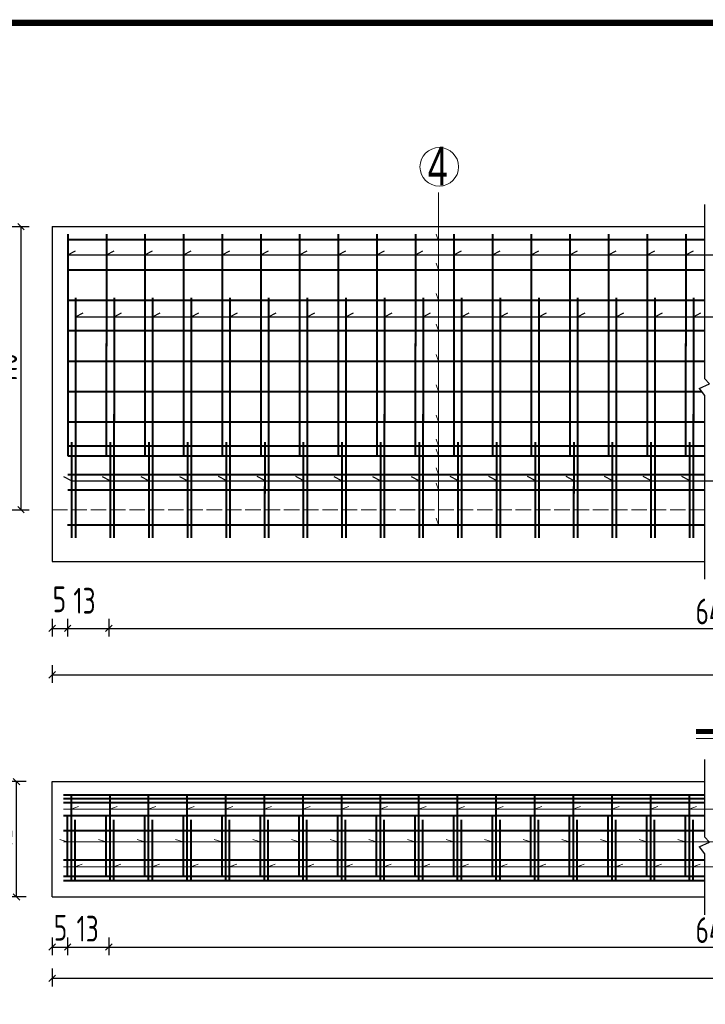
# Model space of a CAD drawing. Header units: inches. Extents: x 112594 to 193184, y 44995 to 116598.
# Tile 51 of 153: x 142438 to 142971, y 71232 to 71997. Entities that reach past the tile are written whole.
import ezdxf

# ---------------------------------------------------------------- set-up
doc = ezdxf.new("R2010")
doc.units = ezdxf.units.IN
doc.header["$MEASUREMENT"] = 0
doc.linetypes.add('ACAD_ISO02W100', pattern=[15, 12, -3])
doc.linetypes.add('CENTER', pattern=[50.8, 31.75, -6.35, 6.35, -6.35])
doc.layers.get('0').update_dxf_attribs({"lineweight": 15})
for name, color, linetype, lineweight in [('2', 5, 'CENTER', 18), ('BM1', 7, 'Continuous', 15), ('标注', 7, 'Continuous', 18), ('粗线', 1, 'Continuous', 40), ('细实线', 4, 'Continuous', 25), ('轮廓虚线', 2, 'ACAD_ISO02W100', 15)]:
    doc.layers.add(name, color=color, linetype=linetype, lineweight=lineweight)
doc.styles.add('hz-e', font='hztxt_e.shx', dxfattribs={"width": 0.75, "bigfont": 'hztxt.shx'})
doc.styles.add('HZTXT', font='tssdeng.shx', dxfattribs={"width": 0.75, "bigfont": 'hztxt.shx'})
doc.dimstyles.new('ISO-100', dxfattribs={"dimtxt": 20, "dimasz": 10, "dimexe": 12.5, "dimexo": 6.25, "dimgap": 6.25, "dimtad": 1, "dimdec": 0, "dimdsep": 46, "dimtxsty": 'HZTXT', "dimblk": 'OBLIQUE', "dimcen": 2.5, "dimadec": 0, "dimazin": 0, "dimtfac": 1, "dimtdec": 0, "dimtmove": 2, "dimatfit": 3, "dimldrblk": 'OBLIQUE', "dimfxl": 15, "dimfxlon": 1, "dimarcsym": 0})

# ---------------------------------------------------------------- blocks, each defined once
blk = doc.blocks.new('_Oblique')
at = {"color": 0, "linetype": 'ByBlock', "lineweight": -2}
blk.add_line((-0.5, -0.5), (0.5, 0.5), dxfattribs=at)
blk = doc.blocks.new('*D966')
at = {"layer": '细实线', "color": 0, "lineweight": -2}
for p, q in [((142431.86, 71836), (142445.61, 71836)), ((142439.36, 71616), (142439.36, 71836)), ((142431.86, 71616), (142445.61, 71616))]:
    blk.add_line(p, q, dxfattribs=at)
at = {"layer": '细实线', "color": 0, "lineweight": -2, "xscale": 5, "yscale": 5, "zscale": 5}
for p, rotation in [((142439.36, 71836), 90), ((142439.36, 71616), 270)]:
    blk.add_blockref('_Oblique', p, dxfattribs=dict(at, rotation=rotation))
at = {"layer": '细实线', "color": 0, "insert": (142426.24, 71726), "char_height": 20, "attachment_point": 5, "rotation": 90, "style": 'HZTXT'}
blk.add_mtext('110', dxfattribs=at)
blk = doc.blocks.new('*D967')
at = {"layer": '细实线', "color": 0, "lineweight": -2}
for p, q in [((142463.52, 71531.34), (142463.52, 71517.59)), ((142475.52, 71531.34), (142475.52, 71517.59)), ((142463.52, 71523.84), (142475.52, 71523.84))]:
    blk.add_line(p, q, dxfattribs=at)
at = {"layer": '细实线', "color": 0, "lineweight": -2, "xscale": 5, "yscale": 5, "zscale": 5, "rotation": 180}
blk.add_blockref('_Oblique', (142463.52, 71523.84), dxfattribs=at)
at = {"layer": '细实线', "color": 0, "lineweight": -2, "xscale": 5, "yscale": 5, "zscale": 5}
blk.add_blockref('_Oblique', (142475.52, 71523.84), dxfattribs=at)
at = {"layer": '细实线', "color": 0, "insert": (142469.14, 71546.42), "char_height": 20, "attachment_point": 5, "style": 'HZTXT'}
blk.add_mtext('5', dxfattribs=at)
blk = doc.blocks.new('*D968')
at = {"layer": '细实线', "color": 0, "lineweight": -2}
for p, q in [((142475.52, 71531.34), (142475.52, 71517.59)), ((143499.46, 71531.34), (143499.46, 71517.59)), ((142475.52, 71523.84), (143499.46, 71523.84))]:
    blk.add_line(p, q, dxfattribs=at)
at = {"layer": '细实线', "color": 0, "lineweight": -2, "xscale": 5, "yscale": 5, "zscale": 5, "rotation": 180}
blk.add_blockref('_Oblique', (142475.52, 71523.84), dxfattribs=at)
at = {"layer": '细实线', "color": 0, "lineweight": -2, "xscale": 5, "yscale": 5, "zscale": 5}
blk.add_blockref('_Oblique', (143499.46, 71523.84), dxfattribs=at)
at = {"layer": '细实线', "color": 0, "insert": (142987.49, 71536.96), "char_height": 20, "attachment_point": 5, "style": 'HZTXT'}
blk.add_mtext('64*15', dxfattribs=at)
blk = doc.blocks.new('*D970')
at = {"layer": '细实线', "color": 0, "lineweight": -2}
for p, q in [((142475.52, 71531.34), (142475.52, 71517.59)), ((142507.52, 71531.34), (142507.52, 71517.59)), ((142475.52, 71523.84), (142507.52, 71523.84))]:
    blk.add_line(p, q, dxfattribs=at)
at = {"layer": '细实线', "color": 0, "lineweight": -2, "xscale": 5, "yscale": 5, "zscale": 5, "rotation": 180}
blk.add_blockref('_Oblique', (142475.52, 71523.84), dxfattribs=at)
at = {"layer": '细实线', "color": 0, "lineweight": -2, "xscale": 5, "yscale": 5, "zscale": 5}
blk.add_blockref('_Oblique', (142507.52, 71523.84), dxfattribs=at)
at = {"layer": '细实线', "color": 0, "insert": (142488.65, 71545.28), "char_height": 20, "attachment_point": 5, "style": 'HZTXT'}
blk.add_mtext('13', dxfattribs=at)
blk = doc.blocks.new('*D1266')
at = {"layer": '细实线', "color": 0, "lineweight": -2}
for p, q in [((142443.31, 71404.77), (142429.56, 71404.77)), ((142435.81, 71315.17), (142435.81, 71404.77)), ((142443.31, 71315.17), (142429.56, 71315.17))]:
    blk.add_line(p, q, dxfattribs=at)
at = {"layer": '细实线', "color": 0, "lineweight": -2, "xscale": 5, "yscale": 5, "zscale": 5}
for p, rotation in [((142435.81, 71404.77), 90), ((142435.81, 71315.17), 270)]:
    blk.add_blockref('_Oblique', p, dxfattribs=dict(at, rotation=rotation))
at = {"layer": '细实线', "color": 0, "insert": (142422.68, 71359.97), "char_height": 20, "attachment_point": 5, "rotation": 90, "style": 'HZTXT'}
blk.add_mtext('45', dxfattribs=at)
blk = doc.blocks.new('*D974')
at = {"layer": '细实线', "color": 0, "lineweight": -2}
for p, q in [((142463.52, 71495.25), (142463.52, 71481.5)), ((143543.46, 71495.25), (143543.46, 71481.5)), ((142463.52, 71487.75), (143543.46, 71487.75))]:
    blk.add_line(p, q, dxfattribs=at)
at = {"layer": '细实线', "color": 0, "lineweight": -2, "xscale": 5, "yscale": 5, "zscale": 5, "rotation": 180}
blk.add_blockref('_Oblique', (142463.52, 71487.75), dxfattribs=at)
at = {"layer": '细实线', "color": 0, "lineweight": -2, "xscale": 5, "yscale": 5, "zscale": 5}
blk.add_blockref('_Oblique', (143543.46, 71487.75), dxfattribs=at)
at = {"layer": '细实线', "color": 0, "insert": (143003.49, 71500.88), "char_height": 20, "attachment_point": 5, "style": 'HZTXT'}
blk.add_mtext('996', dxfattribs=at)
blk = doc.blocks.new('*D975')
at = {"layer": '细实线', "color": 0, "lineweight": -2}
for p, q in [((142463.52, 71283.74), (142463.52, 71269.99)), ((142475.52, 71283.74), (142475.52, 71269.99)), ((142463.52, 71276.24), (142475.52, 71276.24))]:
    blk.add_line(p, q, dxfattribs=at)
at = {"layer": '细实线', "color": 0, "lineweight": -2, "xscale": 5, "yscale": 5, "zscale": 5, "rotation": 180}
blk.add_blockref('_Oblique', (142463.52, 71276.24), dxfattribs=at)
at = {"layer": '细实线', "color": 0, "lineweight": -2, "xscale": 5, "yscale": 5, "zscale": 5}
blk.add_blockref('_Oblique', (142475.52, 71276.24), dxfattribs=at)
at = {"layer": '细实线', "color": 0, "insert": (142470, 71291.24), "char_height": 20, "attachment_point": 5, "style": 'HZTXT'}
blk.add_mtext('5', dxfattribs=at)
blk = doc.blocks.new('*D976')
at = {"layer": '细实线', "color": 0, "lineweight": -2}
for p, q in [((142475.52, 71283.74), (142475.52, 71269.99)), ((143499.46, 71283.74), (143499.46, 71269.99)), ((142475.52, 71276.24), (143499.46, 71276.24))]:
    blk.add_line(p, q, dxfattribs=at)
at = {"layer": '细实线', "color": 0, "lineweight": -2, "xscale": 5, "yscale": 5, "zscale": 5, "rotation": 180}
blk.add_blockref('_Oblique', (142475.52, 71276.24), dxfattribs=at)
at = {"layer": '细实线', "color": 0, "lineweight": -2, "xscale": 5, "yscale": 5, "zscale": 5}
blk.add_blockref('_Oblique', (143499.46, 71276.24), dxfattribs=at)
at = {"layer": '细实线', "color": 0, "insert": (142987.49, 71289.37), "char_height": 20, "attachment_point": 5, "style": 'HZTXT'}
blk.add_mtext('64*15', dxfattribs=at)
blk = doc.blocks.new('*D978')
at = {"layer": '细实线', "color": 0, "lineweight": -2}
for p, q in [((142475.52, 71283.74), (142475.52, 71269.99)), ((142507.52, 71283.74), (142507.52, 71269.99)), ((142475.52, 71276.24), (142507.52, 71276.24))]:
    blk.add_line(p, q, dxfattribs=at)
at = {"layer": '细实线', "color": 0, "lineweight": -2, "xscale": 5, "yscale": 5, "zscale": 5, "rotation": 180}
blk.add_blockref('_Oblique', (142475.52, 71276.24), dxfattribs=at)
at = {"layer": '细实线', "color": 0, "lineweight": -2, "xscale": 5, "yscale": 5, "zscale": 5}
blk.add_blockref('_Oblique', (142507.52, 71276.24), dxfattribs=at)
at = {"layer": '细实线', "color": 0, "insert": (142491.07, 71290.48), "char_height": 20, "attachment_point": 5, "style": 'HZTXT'}
blk.add_mtext('13', dxfattribs=at)
blk = doc.blocks.new('*D980')
at = {"layer": '细实线', "color": 0, "lineweight": -2}
for p, q in [((142463.52, 71259.44), (142463.52, 71245.69)), ((142463.52, 71251.94), (143543.46, 71251.94)), ((143543.46, 71259.44), (143543.46, 71245.69))]:
    blk.add_line(p, q, dxfattribs=at)
at = {"layer": '细实线', "color": 0, "lineweight": -2, "xscale": 5, "yscale": 5, "zscale": 5, "rotation": 180}
blk.add_blockref('_Oblique', (142463.52, 71251.94), dxfattribs=at)
at = {"layer": '细实线', "color": 0, "lineweight": -2, "xscale": 5, "yscale": 5, "zscale": 5}
blk.add_blockref('_Oblique', (143543.46, 71251.94), dxfattribs=at)
at = {"layer": '细实线', "color": 0, "insert": (143003.49, 71265.06), "char_height": 20, "attachment_point": 5, "style": 'HZTXT'}
blk.add_mtext('996', dxfattribs=at)

msp = doc.modelspace()

# ---------------------------------------------------------------- linework, layer by layer
for p, q in [((142763.58376, 71604.31947), (142763.58376, 71862.49026)), ((142763.62179, 71825.09327), (142761.80386, 71830.23707)), ((142763.58376, 71802.39538), (142761.76584, 71807.53919)), ((142763.58376, 71778.79538), (142761.76584, 71783.93919)), ((142763.58376, 71755.19538), (142761.76584, 71760.33919)), ((142763.59626, 71731.59538), (142761.77833, 71736.73919)), ((142763.59001, 71707.99538), (142761.77208, 71713.13919)), ((142763.58376, 71684.39538), (142761.76584, 71689.53919)), ((142763.58376, 71665.75982), (142761.76584, 71670.90363)), ((142763.58376, 71657.99538), (142761.76584, 71663.13919)), ((142763.58376, 71643.43718), (142761.76584, 71648.58099)), ((142763.58376, 71631.59538), (142761.76584, 71636.73919)), ((142763.58376, 71604.31947), (142761.76584, 71609.46328)), ((142472.20199, 71383.44945), (143580.20862, 71383.44945)), ((142478.1905, 71383.44945), (142483.92426, 71385.50311)), ((142508.1905, 71383.44945), (142513.92426, 71385.50311)), ((142538.1905, 71383.44945), (142543.92426, 71385.50311)), ((142568.1905, 71383.44945), (142573.92426, 71385.50311)), ((142598.1905, 71383.44945), (142603.92426, 71385.50311)), ((142628.1905, 71383.44945), (142633.92426, 71385.50311)), ((142658.1905, 71383.44945), (142663.92426, 71385.50311)), ((142688.1905, 71383.44945), (142693.92426, 71385.50311)), ((142718.1905, 71383.44945), (142723.92426, 71385.50311)), ((142748.1905, 71383.44945), (142753.92426, 71385.50311)), ((142778.1905, 71383.44945), (142783.92426, 71385.50311)), ((142808.1905, 71383.44945), (142813.92426, 71385.50311)), ((142838.1905, 71383.44945), (142843.92426, 71385.50311)), ((142868.1905, 71383.44945), (142873.92426, 71385.50311)), ((142898.1905, 71383.44945), (142903.92426, 71385.50311)), ((142928.1905, 71383.44945), (142933.92426, 71385.50311)), ((142958.1905, 71383.44945), (142963.92426, 71385.50311)), ((142475.18245, 71357.85716), (142469.44869, 71359.91081)), ((142475.18245, 71357.85716), (142471.95678, 71359.01249)), ((142505.18245, 71357.85716), (142499.44869, 71359.91081)), ((142505.18245, 71357.85716), (142501.95678, 71359.01249)), ((142535.18245, 71357.85716), (142529.44869, 71359.91081)), ((142535.18245, 71357.85716), (142531.95678, 71359.01249)), ((142565.18245, 71357.85716), (142559.44869, 71359.91081)), ((142565.18245, 71357.85716), (142561.95678, 71359.01249)), ((142595.18245, 71357.85716), (142589.44869, 71359.91081)), ((142595.18245, 71357.85716), (142591.95678, 71359.01249)), ((142625.18245, 71357.85716), (142619.44869, 71359.91081)), ((142625.18245, 71357.85716), (142621.95678, 71359.01249)), ((142655.18245, 71357.85716), (142649.44869, 71359.91081)), ((142655.18245, 71357.85716), (142651.95678, 71359.01249)), ((142685.18245, 71357.85716), (142679.44869, 71359.91081)), ((142685.18245, 71357.85716), (142681.95678, 71359.01249)), ((142715.18245, 71357.85716), (142709.44869, 71359.91081)), ((142715.18245, 71357.85716), (142711.95678, 71359.01249)), ((142745.18245, 71357.85716), (142739.44869, 71359.91081)), ((142745.18245, 71357.85716), (142741.95678, 71359.01249)), ((142775.18245, 71357.85716), (142769.44869, 71359.91081)), ((142775.18245, 71357.85716), (142771.95678, 71359.01249)), ((142805.18245, 71357.85716), (142799.44869, 71359.91081)), ((142805.18245, 71357.85716), (142801.95678, 71359.01249)), ((142835.18245, 71357.85716), (142829.44869, 71359.91081)), ((142835.18245, 71357.85716), (142831.95678, 71359.01249)), ((142865.18245, 71357.85716), (142859.44869, 71359.91081)), ((142865.18245, 71357.85716), (142861.95678, 71359.01249)), ((142895.18245, 71357.85716), (142889.44869, 71359.91081)), ((142895.18245, 71357.85716), (142891.95678, 71359.01249)), ((142925.18245, 71357.85716), (142919.44869, 71359.91081)), ((142925.18245, 71357.85716), (142921.95678, 71359.01249)), ((142955.18245, 71357.85716), (142949.44869, 71359.91081)), ((142955.18245, 71357.85716), (142951.95678, 71359.01249)), ((142472.20199, 71357.85716), (143580.20862, 71357.85716)), ((142472.20199, 71338.4741), (143580.20862, 71338.4741)), ((142481.12657, 71338.4741), (142486.86032, 71340.52775)), ((142481.12657, 71338.4741), (142484.35223, 71339.62943)), ((142511.12657, 71338.4741), (142516.86032, 71340.52775)), ((142511.12657, 71338.4741), (142514.35223, 71339.62943)), ((142541.12657, 71338.4741), (142546.86032, 71340.52775)), ((142541.12657, 71338.4741), (142544.35223, 71339.62943)), ((142571.12657, 71338.4741), (142576.86032, 71340.52775)), ((142571.12657, 71338.4741), (142574.35223, 71339.62943)), ((142601.12657, 71338.4741), (142606.86032, 71340.52775)), ((142601.12657, 71338.4741), (142604.35223, 71339.62943)), ((142631.12657, 71338.4741), (142636.86032, 71340.52775)), ((142631.12657, 71338.4741), (142634.35223, 71339.62943)), ((142661.12657, 71338.4741), (142666.86032, 71340.52775)), ((142661.12657, 71338.4741), (142664.35223, 71339.62943)), ((142691.12657, 71338.4741), (142696.86032, 71340.52775)), ((142691.12657, 71338.4741), (142694.35223, 71339.62943)), ((142721.12657, 71338.4741), (142726.86032, 71340.52775)), ((142721.12657, 71338.4741), (142724.35223, 71339.62943)), ((142751.12657, 71338.4741), (142756.86032, 71340.52775)), ((142751.12657, 71338.4741), (142754.35223, 71339.62943)), ((142781.12657, 71338.4741), (142786.86032, 71340.52775)), ((142781.12657, 71338.4741), (142784.35223, 71339.62943)), ((142811.12657, 71338.4741), (142816.86032, 71340.52775)), ((142811.12657, 71338.4741), (142814.35223, 71339.62943)), ((142841.12657, 71338.4741), (142846.86032, 71340.52775)), ((142841.12657, 71338.4741), (142844.35223, 71339.62943)), ((142871.12657, 71338.4741), (142876.86032, 71340.52775)), ((142871.12657, 71338.4741), (142874.35223, 71339.62943)), ((142901.12657, 71338.4741), (142906.86032, 71340.52775)), ((142901.12657, 71338.4741), (142904.35223, 71339.62943)), ((142931.12657, 71338.4741), (142936.86032, 71340.52775)), ((142931.12657, 71338.4741), (142934.35223, 71339.62943)), ((142961.12657, 71338.4741), (142966.86032, 71340.52775)), ((142961.12657, 71338.4741), (142964.35223, 71339.62943))]:
    msp.add_line(p, q)
at = {"layer": '2', "color": 7, "linetype": 'Continuous'}
msp.add_circle((142764.19101, 71882.48104), 15, dxfattribs=at)
at = {"layer": 'BM1', "color": 0, "linetype": 'Continuous', "const_width": 4.99949}
msp.add_lwpolyline([(141807.76261, 70559.30239), (141807.76261, 71994.30598), (143820.25727, 71994.30598), (143820.25727, 70559.30239)], close=True, dxfattribs=at)
at = {"layer": '标注'}
msp.add_line((142963.66479, 71438.17502), (143029.60612, 71438.17502), dxfattribs=at)
at = {"layer": '标注', "const_width": 4}
msp.add_lwpolyline([(142963.66479, 71443.65734), (143029.60612, 71443.65734)], dxfattribs=at)
at = {"layer": '粗线'}
for p, q in [((142475.62926, 71830.03297), (142475.58424, 71659.99538)), ((142475.62926, 71828.03297), (142475.58424, 71657.99538)), ((142475.62926, 71827.09327), (142475.58424, 71663.99538)), ((142475.58424, 71825.99538), (142970.18188, 71825.99538)), ((142505.62926, 71830.03297), (142505.58424, 71659.99538)), ((142505.62926, 71828.03297), (142505.58424, 71657.99538)), ((142505.62926, 71827.09327), (142505.58424, 71663.99538)), ((142535.62926, 71830.03297), (142535.58424, 71659.99538)), ((142535.62926, 71828.03297), (142535.58424, 71657.99538)), ((142535.62926, 71827.09327), (142535.58424, 71663.99538)), ((142565.62926, 71830.03297), (142565.58424, 71659.99538)), ((142565.62926, 71828.03297), (142565.58424, 71657.99538)), ((142565.62926, 71827.09327), (142565.58424, 71663.99538)), ((142595.62926, 71830.03297), (142595.58424, 71659.99538)), ((142595.62926, 71828.03297), (142595.58424, 71657.99538)), ((142595.62926, 71827.09327), (142595.58424, 71663.99538)), ((142625.62926, 71830.03297), (142625.58424, 71659.99538)), ((142625.62926, 71828.03297), (142625.58424, 71657.99538)), ((142625.62926, 71827.09327), (142625.58424, 71663.99538)), ((142655.62926, 71830.03297), (142655.58424, 71659.99538)), ((142655.62926, 71828.03297), (142655.58424, 71657.99538)), ((142655.62926, 71827.09327), (142655.58424, 71663.99538)), ((142685.62926, 71830.03297), (142685.58424, 71659.99538)), ((142685.62926, 71828.03297), (142685.58424, 71657.99538)), ((142685.62926, 71827.09327), (142685.58424, 71663.99538)), ((142715.62926, 71830.03297), (142715.58424, 71659.99538)), ((142715.62926, 71828.03297), (142715.58424, 71657.99538)), ((142715.62926, 71827.09327), (142715.58424, 71663.99538)), ((142745.62926, 71830.03297), (142745.58424, 71659.99538)), ((142745.62926, 71828.03297), (142745.58424, 71657.99538)), ((142745.62926, 71827.09327), (142745.58424, 71663.99538)), ((142775.62926, 71830.03297), (142775.58424, 71659.99538)), ((142775.62926, 71828.03297), (142775.58424, 71657.99538)), ((142775.62926, 71827.09327), (142775.58424, 71663.99538)), ((142805.62926, 71830.03297), (142805.58424, 71659.99538)), ((142805.62926, 71828.03297), (142805.58424, 71657.99538)), ((142805.62926, 71827.09327), (142805.58424, 71663.99538)), ((142835.62926, 71830.03297), (142835.58424, 71659.99538)), ((142835.62926, 71828.03297), (142835.58424, 71657.99538)), ((142835.62926, 71827.09327), (142835.58424, 71663.99538)), ((142865.62926, 71830.03297), (142865.58424, 71659.99538)), ((142865.62926, 71828.03297), (142865.58424, 71657.99538)), ((142865.62926, 71827.09327), (142865.58424, 71663.99538)), ((142895.62926, 71830.03297), (142895.58424, 71659.99538)), ((142895.62926, 71828.03297), (142895.58424, 71657.99538)), ((142895.62926, 71827.09327), (142895.58424, 71663.99538)), ((142925.62926, 71830.03297), (142925.58424, 71659.99538)), ((142925.62926, 71828.03297), (142925.58424, 71657.99538)), ((142925.62926, 71827.09327), (142925.58424, 71663.99538)), ((142955.62926, 71830.03297), (142955.58424, 71659.99538)), ((142955.62926, 71828.03297), (142955.58424, 71657.99538)), ((142955.62926, 71827.09327), (142955.58424, 71663.99538)), ((142475.62926, 71825.09327), (142475.58424, 71661.99538)), ((142505.62926, 71825.09327), (142505.58424, 71661.99538)), ((142535.62926, 71825.09327), (142535.58424, 71661.99538)), ((142565.62926, 71825.09327), (142565.58424, 71661.99538)), ((142595.62926, 71825.09327), (142595.58424, 71661.99538)), ((142625.62926, 71825.09327), (142625.58424, 71661.99538)), ((142655.62926, 71825.09327), (142655.58424, 71661.99538)), ((142685.62926, 71825.09327), (142685.58424, 71661.99538)), ((142715.62926, 71825.09327), (142715.58424, 71661.99538)), ((142745.62926, 71825.09327), (142745.58424, 71661.99538)), ((142775.62926, 71825.09327), (142775.58424, 71661.99538)), ((142805.62926, 71825.09327), (142805.58424, 71661.99538)), ((142835.62926, 71825.09327), (142835.58424, 71661.99538)), ((142865.62926, 71825.09327), (142865.58424, 71661.99538)), ((142895.62926, 71825.09327), (142895.58424, 71661.99538)), ((142925.62926, 71825.09327), (142925.58424, 71661.99538)), ((142955.62926, 71825.09327), (142955.58424, 71661.99538)), ((142475.58424, 71802.39538), (142970.18188, 71802.39538)), ((142481.56898, 71780.65577), (142481.52284, 71600.07056)), ((142511.56898, 71780.65577), (142511.52284, 71600.07056)), ((142541.56898, 71780.65577), (142541.52284, 71600.07056)), ((142571.56898, 71780.65577), (142571.52284, 71600.07056)), ((142601.56898, 71780.65577), (142601.52284, 71600.07056)), ((142631.56898, 71780.65577), (142631.52284, 71600.07056)), ((142661.56898, 71780.65577), (142661.52284, 71600.07056)), ((142691.56898, 71780.65577), (142691.52284, 71600.07056)), ((142721.56898, 71780.65577), (142721.52284, 71600.07056)), ((142751.56898, 71780.65577), (142751.52284, 71600.07056)), ((142781.56898, 71780.65577), (142781.52284, 71600.07056)), ((142811.56898, 71780.65577), (142811.52284, 71600.07056)), ((142841.56898, 71780.65577), (142841.52284, 71600.07056)), ((142871.56898, 71780.65577), (142871.52284, 71600.07056)), ((142901.56898, 71780.65577), (142901.52284, 71600.07056)), ((142931.56898, 71780.65577), (142931.52284, 71600.07056)), ((142961.56898, 71780.65577), (142961.52284, 71600.07056)), ((142475.58424, 71778.79538), (142970.18188, 71778.79538)), ((142481.56898, 71778.65577), (142481.52284, 71598.07056)), ((142481.56898, 71776.65577), (142481.52284, 71596.07056)), ((142481.56898, 71774.65577), (142481.52284, 71594.07056)), ((142511.56898, 71778.65577), (142511.52284, 71598.07056)), ((142511.56898, 71776.65577), (142511.52284, 71596.07056)), ((142511.56898, 71774.65577), (142511.52284, 71594.07056)), ((142541.56898, 71778.65577), (142541.52284, 71598.07056)), ((142541.56898, 71776.65577), (142541.52284, 71596.07056)), ((142541.56898, 71774.65577), (142541.52284, 71594.07056)), ((142571.56898, 71778.65577), (142571.52284, 71598.07056)), ((142571.56898, 71776.65577), (142571.52284, 71596.07056)), ((142571.56898, 71774.65577), (142571.52284, 71594.07056)), ((142601.56898, 71778.65577), (142601.52284, 71598.07056)), ((142601.56898, 71776.65577), (142601.52284, 71596.07056)), ((142601.56898, 71774.65577), (142601.52284, 71594.07056)), ((142631.56898, 71778.65577), (142631.52284, 71598.07056)), ((142631.56898, 71776.65577), (142631.52284, 71596.07056)), ((142631.56898, 71774.65577), (142631.52284, 71594.07056)), ((142661.56898, 71778.65577), (142661.52284, 71598.07056)), ((142661.56898, 71776.65577), (142661.52284, 71596.07056)), ((142661.56898, 71774.65577), (142661.52284, 71594.07056)), ((142691.56898, 71778.65577), (142691.52284, 71598.07056)), ((142691.56898, 71776.65577), (142691.52284, 71596.07056)), ((142691.56898, 71774.65577), (142691.52284, 71594.07056)), ((142721.56898, 71778.65577), (142721.52284, 71598.07056)), ((142721.56898, 71776.65577), (142721.52284, 71596.07056)), ((142721.56898, 71774.65577), (142721.52284, 71594.07056)), ((142751.56898, 71778.65577), (142751.52284, 71598.07056)), ((142751.56898, 71776.65577), (142751.52284, 71596.07056)), ((142751.56898, 71774.65577), (142751.52284, 71594.07056)), ((142781.56898, 71778.65577), (142781.52284, 71598.07056)), ((142781.56898, 71776.65577), (142781.52284, 71596.07056)), ((142781.56898, 71774.65577), (142781.52284, 71594.07056)), ((142811.56898, 71778.65577), (142811.52284, 71598.07056)), ((142811.56898, 71776.65577), (142811.52284, 71596.07056)), ((142811.56898, 71774.65577), (142811.52284, 71594.07056)), ((142841.56898, 71778.65577), (142841.52284, 71598.07056)), ((142841.56898, 71776.65577), (142841.52284, 71596.07056)), ((142841.56898, 71774.65577), (142841.52284, 71594.07056)), ((142871.56898, 71778.65577), (142871.52284, 71598.07056)), ((142871.56898, 71776.65577), (142871.52284, 71596.07056)), ((142871.56898, 71774.65577), (142871.52284, 71594.07056)), ((142901.56898, 71778.65577), (142901.52284, 71598.07056)), ((142901.56898, 71776.65577), (142901.52284, 71596.07056)), ((142901.56898, 71774.65577), (142901.52284, 71594.07056)), ((142931.56898, 71778.65577), (142931.52284, 71598.07056)), ((142931.56898, 71776.65577), (142931.52284, 71596.07056)), ((142931.56898, 71774.65577), (142931.52284, 71594.07056)), ((142961.56898, 71778.65577), (142961.52284, 71598.07056)), ((142961.56898, 71776.65577), (142961.52284, 71596.07056)), ((142961.56898, 71774.65577), (142961.52284, 71594.07056)), ((142475.58424, 71755.19538), (142970.18188, 71755.19538)), ((142475.58424, 71731.59538), (142970.18188, 71731.59538)), ((142475.58424, 71707.99538), (142967.86297, 71707.99538)), ((142475.58424, 71684.39538), (142970.18188, 71684.39538)), ((142475.58424, 71665.75982), (142970.18188, 71665.75982)), ((142478.59571, 71668.47163), (142478.5776, 71600.07056)), ((142478.59571, 71666.47163), (142478.5776, 71598.07056)), ((142508.59571, 71668.47163), (142508.5776, 71600.07056)), ((142508.59571, 71666.47163), (142508.5776, 71598.07056)), ((142538.59571, 71668.47163), (142538.5776, 71600.07056)), ((142538.59571, 71666.47163), (142538.5776, 71598.07056)), ((142568.59571, 71668.47163), (142568.5776, 71600.07056)), ((142568.59571, 71666.47163), (142568.5776, 71598.07056)), ((142598.59571, 71668.47163), (142598.5776, 71600.07056)), ((142598.59571, 71666.47163), (142598.5776, 71598.07056)), ((142628.59571, 71668.47163), (142628.5776, 71600.07056)), ((142628.59571, 71666.47163), (142628.5776, 71598.07056)), ((142658.59571, 71668.47163), (142658.5776, 71600.07056)), ((142658.59571, 71666.47163), (142658.5776, 71598.07056)), ((142688.59571, 71668.47163), (142688.5776, 71600.07056)), ((142688.59571, 71666.47163), (142688.5776, 71598.07056)), ((142718.59571, 71668.47163), (142718.5776, 71600.07056)), ((142718.59571, 71666.47163), (142718.5776, 71598.07056)), ((142748.59571, 71668.47163), (142748.5776, 71600.07056)), ((142748.59571, 71666.47163), (142748.5776, 71598.07056)), ((142778.59571, 71668.47163), (142778.5776, 71600.07056)), ((142778.59571, 71666.47163), (142778.5776, 71598.07056)), ((142808.59571, 71668.47163), (142808.5776, 71600.07056)), ((142808.59571, 71666.47163), (142808.5776, 71598.07056)), ((142838.59571, 71668.47163), (142838.5776, 71600.07056)), ((142838.59571, 71666.47163), (142838.5776, 71598.07056)), ((142868.59571, 71668.47163), (142868.5776, 71600.07056)), ((142868.59571, 71666.47163), (142868.5776, 71598.07056)), ((142898.59571, 71668.47163), (142898.5776, 71600.07056)), ((142898.59571, 71666.47163), (142898.5776, 71598.07056)), ((142928.59571, 71668.47163), (142928.5776, 71600.07056)), ((142928.59571, 71666.47163), (142928.5776, 71598.07056)), ((142958.59571, 71668.47163), (142958.5776, 71600.07056)), ((142958.59571, 71666.47163), (142958.5776, 71598.07056)), ((142475.58424, 71657.99538), (142970.18188, 71657.99538)), ((142478.59571, 71664.47163), (142478.5776, 71596.07056)), ((142478.59571, 71662.47163), (142478.5776, 71594.07056)), ((142508.59571, 71664.47163), (142508.5776, 71596.07056)), ((142508.59571, 71662.47163), (142508.5776, 71594.07056)), ((142538.59571, 71664.47163), (142538.5776, 71596.07056)), ((142538.59571, 71662.47163), (142538.5776, 71594.07056)), ((142568.59571, 71664.47163), (142568.5776, 71596.07056)), ((142568.59571, 71662.47163), (142568.5776, 71594.07056)), ((142598.59571, 71664.47163), (142598.5776, 71596.07056)), ((142598.59571, 71662.47163), (142598.5776, 71594.07056)), ((142628.59571, 71664.47163), (142628.5776, 71596.07056)), ((142628.59571, 71662.47163), (142628.5776, 71594.07056)), ((142658.59571, 71664.47163), (142658.5776, 71596.07056)), ((142658.59571, 71662.47163), (142658.5776, 71594.07056)), ((142688.59571, 71664.47163), (142688.5776, 71596.07056)), ((142688.59571, 71662.47163), (142688.5776, 71594.07056)), ((142718.59571, 71664.47163), (142718.5776, 71596.07056)), ((142718.59571, 71662.47163), (142718.5776, 71594.07056)), ((142748.59571, 71664.47163), (142748.5776, 71596.07056)), ((142748.59571, 71662.47163), (142748.5776, 71594.07056)), ((142778.59571, 71664.47163), (142778.5776, 71596.07056)), ((142778.59571, 71662.47163), (142778.5776, 71594.07056)), ((142808.59571, 71664.47163), (142808.5776, 71596.07056)), ((142808.59571, 71662.47163), (142808.5776, 71594.07056)), ((142838.59571, 71664.47163), (142838.5776, 71596.07056)), ((142838.59571, 71662.47163), (142838.5776, 71594.07056)), ((142868.59571, 71664.47163), (142868.5776, 71596.07056)), ((142868.59571, 71662.47163), (142868.5776, 71594.07056)), ((142898.59571, 71664.47163), (142898.5776, 71596.07056)), ((142898.59571, 71662.47163), (142898.5776, 71594.07056)), ((142928.59571, 71664.47163), (142928.5776, 71596.07056)), ((142928.59571, 71662.47163), (142928.5776, 71594.07056)), ((142958.59571, 71664.47163), (142958.5776, 71596.07056)), ((142958.59571, 71662.47163), (142958.5776, 71594.07056)), ((142475.58424, 71643.43718), (142970.18188, 71643.43718)), ((142475.58424, 71631.59538), (142970.18188, 71631.59538)), ((142475.5507, 71604.31947), (142970.14834, 71604.31947)), ((142472.20199, 71394.56981), (142970.18188, 71394.56981)), ((142472.20199, 71391.54382), (142970.18188, 71391.54382)), ((142478.1905, 71394.56981), (142478.1905, 71327.99475)), ((142508.1905, 71394.56981), (142508.1905, 71327.99475)), ((142538.1905, 71394.56981), (142538.1905, 71327.99475)), ((142568.1905, 71394.56981), (142568.1905, 71327.99475)), ((142598.1905, 71394.56981), (142598.1905, 71327.99475)), ((142628.1905, 71394.56981), (142628.1905, 71327.99475)), ((142658.1905, 71394.56981), (142658.1905, 71327.99475)), ((142688.1905, 71394.56981), (142688.1905, 71327.99475)), ((142718.1905, 71394.56981), (142718.1905, 71327.99475)), ((142748.1905, 71394.56981), (142748.1905, 71327.99475)), ((142778.1905, 71394.56981), (142778.1905, 71327.99475)), ((142808.1905, 71394.56981), (142808.1905, 71327.99475)), ((142838.1905, 71394.56981), (142838.1905, 71327.99475)), ((142868.1905, 71394.56981), (142868.1905, 71327.99475)), ((142898.1905, 71394.56981), (142898.1905, 71327.99475)), ((142928.1905, 71394.56981), (142928.1905, 71327.99475)), ((142958.1905, 71394.56981), (142958.1905, 71327.99475)), ((142472.20199, 71388.56981), (142970.18188, 71388.56981)), ((142472.20199, 71378.3095), (142970.18188, 71378.3095)), ((142475.18245, 71378.3095), (142475.18245, 71331.27232)), ((142481.12657, 71374.9689), (142481.12657, 71327.99455)), ((142505.18245, 71378.3095), (142505.18245, 71331.27232)), ((142511.12657, 71374.9689), (142511.12657, 71327.99455)), ((142535.18245, 71378.3095), (142535.18245, 71331.27232)), ((142541.12657, 71374.9689), (142541.12657, 71327.99455)), ((142565.18245, 71378.3095), (142565.18245, 71331.27232)), ((142571.12657, 71374.9689), (142571.12657, 71327.99455)), ((142595.18245, 71378.3095), (142595.18245, 71331.27232)), ((142601.12657, 71374.9689), (142601.12657, 71327.99455)), ((142625.18245, 71378.3095), (142625.18245, 71331.27232)), ((142631.12657, 71374.9689), (142631.12657, 71327.99455)), ((142655.18245, 71378.3095), (142655.18245, 71331.27232)), ((142661.12657, 71374.9689), (142661.12657, 71327.99455)), ((142685.18245, 71378.3095), (142685.18245, 71331.27232)), ((142691.12657, 71374.9689), (142691.12657, 71327.99455)), ((142715.18245, 71378.3095), (142715.18245, 71331.27232)), ((142721.12657, 71374.9689), (142721.12657, 71327.99455)), ((142745.18245, 71378.3095), (142745.18245, 71331.27232)), ((142751.12657, 71374.9689), (142751.12657, 71327.99455)), ((142775.18245, 71378.3095), (142775.18245, 71331.27232)), ((142781.12657, 71374.9689), (142781.12657, 71327.99455)), ((142805.18245, 71378.3095), (142805.18245, 71331.27232)), ((142811.12657, 71374.9689), (142811.12657, 71327.99455)), ((142835.18245, 71378.3095), (142835.18245, 71331.27232)), ((142841.12657, 71374.9689), (142841.12657, 71327.99455)), ((142865.18245, 71378.3095), (142865.18245, 71331.27232)), ((142871.12657, 71374.9689), (142871.12657, 71327.99455)), ((142895.18245, 71378.3095), (142895.18245, 71331.27232)), ((142901.12657, 71374.9689), (142901.12657, 71327.99455)), ((142925.18245, 71378.3095), (142925.18245, 71331.27232)), ((142931.12657, 71374.9689), (142931.12657, 71327.99455)), ((142955.18245, 71378.3095), (142955.18245, 71331.27232)), ((142961.12657, 71374.9689), (142961.12657, 71327.99455)), ((142472.20199, 71366.72492), (142970.18188, 71366.72492)), ((142472.20199, 71343.99475), (142970.18188, 71343.99475)), ((142472.20199, 71331.27232), (142970.18188, 71331.27232)), ((142472.20199, 71327.99475), (142970.18188, 71327.99475))]:
    msp.add_line(p, q, dxfattribs=at)
at = {"layer": '细实线'}
for p, q in [((142970.18188, 71853.19996), (142970.18188, 71718.04933)), ((142463.52284, 71835.99538), (142970.18188, 71835.99538)), ((142463.52284, 71835.99538), (142463.52284, 71575.91407)), ((142475.62624, 71814.13997), (142481.55858, 71817.27386)), ((142475.62624, 71814.13997), (143599.21414, 71814.13997)), ((142505.62624, 71814.13997), (142511.55858, 71817.27386)), ((142535.62624, 71814.13997), (142541.55858, 71817.27386)), ((142565.62624, 71814.13997), (142571.55858, 71817.27386)), ((142595.62624, 71814.13997), (142601.55858, 71817.27386)), ((142625.62624, 71814.13997), (142631.55858, 71817.27386)), ((142655.62624, 71814.13997), (142661.55858, 71817.27386)), ((142685.62624, 71814.13997), (142691.55858, 71817.27386)), ((142715.62624, 71814.13997), (142721.55858, 71817.27386)), ((142745.62624, 71814.13997), (142751.55858, 71817.27386)), ((142775.62624, 71814.13997), (142781.55858, 71817.27386)), ((142805.62624, 71814.13997), (142811.55858, 71817.27386)), ((142835.62624, 71814.13997), (142841.55858, 71817.27386)), ((142865.62624, 71814.13997), (142871.55858, 71817.27386)), ((142895.62624, 71814.13997), (142901.55858, 71817.27386)), ((142925.62624, 71814.13997), (142931.55858, 71817.27386)), ((142955.62624, 71814.13997), (142961.55858, 71817.27386)), ((142481.56673, 71765.84621), (142487.49907, 71768.9801)), ((142481.56673, 71765.84621), (143605.15463, 71765.84621)), ((142511.56673, 71765.84621), (142517.49907, 71768.9801)), ((142541.56673, 71765.84621), (142547.49907, 71768.9801)), ((142571.56673, 71765.84621), (142577.49907, 71768.9801)), ((142601.56673, 71765.84621), (142607.49907, 71768.9801)), ((142631.56673, 71765.84621), (142637.49907, 71768.9801)), ((142661.56673, 71765.84621), (142667.49907, 71768.9801)), ((142691.56673, 71765.84621), (142697.49907, 71768.9801)), ((142721.56673, 71765.84621), (142727.49907, 71768.9801)), ((142751.56673, 71765.84621), (142757.49907, 71768.9801)), ((142781.56673, 71765.84621), (142787.49907, 71768.9801)), ((142811.56673, 71765.84621), (142817.49907, 71768.9801)), ((142841.56673, 71765.84621), (142847.49907, 71768.9801)), ((142871.56673, 71765.84621), (142877.49907, 71768.9801)), ((142901.56673, 71765.84621), (142907.49907, 71768.9801)), ((142931.56673, 71765.84621), (142937.49907, 71768.9801)), ((142961.56673, 71765.84621), (142967.49907, 71768.9801)), ((142966.13904, 71710.35053), (142974.11313, 71713.79875)), ((142974.11313, 71713.79875), (142970.18188, 71718.04933)), ((142966.13904, 71710.35053), (142970.18188, 71704.82742)), ((142970.18188, 71704.82742), (142970.18188, 71562.10382)), ((142478.59288, 71638.56923), (142472.66054, 71641.70312)), ((142478.58939, 71638.57029), (143605.12109, 71638.57029)), ((142508.59129, 71638.56845), (142502.65895, 71641.70234)), ((142538.59288, 71638.56845), (142532.66054, 71641.70234)), ((142568.59288, 71638.56845), (142562.66054, 71641.70234)), ((142598.59294, 71638.81719), (142592.6606, 71641.95108)), ((142628.59294, 71638.80925), (142622.6606, 71641.94314)), ((142658.59294, 71638.80131), (142652.6606, 71641.9352)), ((142688.59288, 71638.56845), (142682.66054, 71641.70234)), ((142718.59129, 71638.56845), (142712.65895, 71641.70234)), ((142748.59129, 71638.56845), (142742.65895, 71641.70234)), ((142778.59293, 71638.76954), (142772.66059, 71641.90342)), ((142808.59293, 71638.76159), (142802.66059, 71641.89548)), ((142838.59292, 71638.75365), (142832.66058, 71641.88754)), ((142868.59292, 71638.74571), (142862.66058, 71641.8796)), ((142898.59292, 71638.73777), (142892.66058, 71641.87165)), ((142928.59292, 71638.72982), (142922.66058, 71641.86371)), ((142958.59292, 71638.72188), (142952.66058, 71641.85577)), ((142463.52284, 71575.91407), (142970.18188, 71575.91407)), ((142970.18188, 71421.97863), (142970.18188, 71361.86618)), ((142463.52284, 71404.77405), (142970.18188, 71404.77405)), ((142463.52284, 71404.77405), (142970.18188, 71404.77405)), ((142463.52284, 71315.17405), (142463.52284, 71404.77405)), ((142974.11313, 71357.6156), (142970.18188, 71361.86618)), ((142966.13904, 71354.16738), (142974.11313, 71357.6156)), ((142966.13904, 71354.16738), (142970.18188, 71348.64426)), ((142970.18188, 71348.64426), (142970.18188, 71301.3638)), ((142463.52284, 71315.17405), (142970.18188, 71315.17405))]:
    msp.add_line(p, q, dxfattribs=at)
at = {"layer": '轮廓虚线'}
msp.add_line((142463.52284, 71615.99538), (142970.18188, 71615.99538), dxfattribs=at)

# ---------------------------------------------------------------- texts
at = {"style": 'hz-e', "width": 0.7}
msp.add_text('4', height=30, dxfattribs=at).set_placement((142755.22013, 71868.07369))

# ---------------------------------------------------------------- dimensions: what is measured, and where the dimension line sits
at = {"layer": '细实线'}
for base, p1, p2, picture, middle in [((142439.36054, 71835.99538), (142424.45804, 71615.99538), (142424.45804, 71835.99538), '*D966', (142426.23554, 71725.99538)), ((142435.80819, 71404.77405), (142463.52284, 71315.17405), (142463.52284, 71404.77405), '*D1266', (142422.68319, 71359.97405))]:
    dim = msp.add_linear_dim(base=base, p1=p1, p2=p2, angle=90, dimstyle='ISO-100', override={"dimscale": 0.5, "dimtxt": 40, "dimlfac": 0.5}, dxfattribs=at)
    dim.commit()
    dim.dimension.update_dxf_attribs({"geometry": picture, "text_midpoint": middle})
for base, p1, p2, text, picture, middle in [((142475.52284, 71523.83801), (142463.52284, 71575.91407), (142475.52284, 71575.91407), '5', '*D967', (142469.1361, 71546.4156)), ((142507.52284, 71523.83801), (142475.52284, 71575.91407), (142507.52284, 71575.91407), '13', '*D970', (142488.65285, 71545.28031)), ((142475.52284, 71276.24021), (142463.52284, 71315.17405), (142475.52284, 71315.17405), '5', '*D975', (142470.00225, 71291.2399)), ((142507.52284, 71276.24021), (142475.52284, 71315.17405), (142507.52284, 71315.17405), '13', '*D978', (142491.07486, 71290.47921))]:
    dim = msp.add_linear_dim(base=base, p1=p1, p2=p2, text=text, dimstyle='ISO-100', override={"dimscale": 0.5, "dimtxt": 40, "dimlfac": 0.5}, dxfattribs=at)
    dim.commit()
    dim.dimension.update_dxf_attribs({"geometry": picture, "text_midpoint": middle, "dimtype": 160})
for base, p1, p2, text, picture, middle in [((143499.4611, 71523.83801), (142475.52284, 71575.91407), (143499.4611, 71575.91407), '64*15', '*D968', (142987.49197, 71536.96301)), ((143543.4611, 71487.75391), (142463.52284, 71511.33801), (143543.4611, 71511.33801), '996', '*D974', (143003.49197, 71500.87891)), ((143499.4611, 71276.24021), (142475.52284, 71315.17405), (143499.4611, 71315.17405), '64*15', '*D976', (142987.49197, 71289.36521)), ((143543.4611, 71251.93846), (142463.52284, 71263.74021), (143543.4611, 71263.74021), '996', '*D980', (143003.49197, 71265.06346))]:
    dim = msp.add_linear_dim(base=base, p1=p1, p2=p2, text=text, dimstyle='ISO-100', override={"dimscale": 0.5, "dimtxt": 40, "dimlfac": 0.5}, dxfattribs=at)
    dim.commit()
    dim.dimension.update_dxf_attribs({"geometry": picture, "text_midpoint": middle})

doc.saveas('drawing.dxf')
